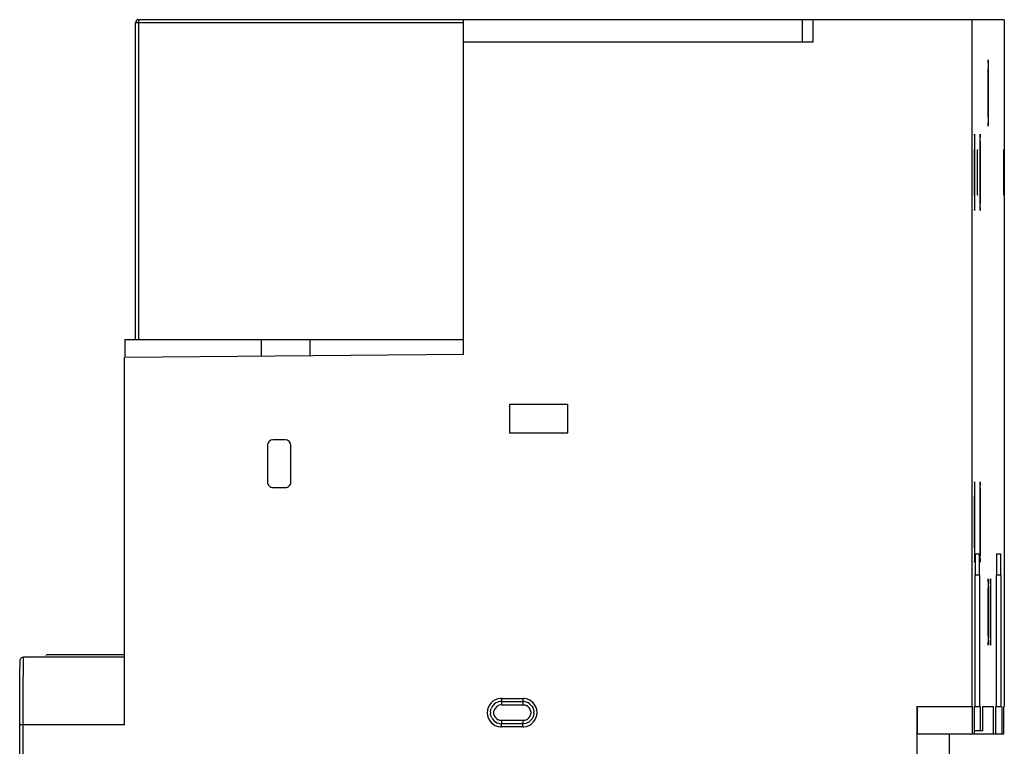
# Model space of a CAD drawing. Header units: millimetres. Extents: x 24 to 121, y 17 to 185.
# Tile 2 of 2: x 28 to 121, y 116 to 185. Entities that reach past the tile are written whole.
import ezdxf

# ---------------------------------------------------------------- set-up
doc = ezdxf.new("R2010")
doc.units = ezdxf.units.MM
doc.header["$LTSCALE"] = 13.135946
doc.layers.get('0').update_dxf_attribs({"linetype": 'CONTINUOUS'})

msp = doc.modelspace()

# ---------------------------------------------------------------- linework, layer by layer
at = {"color": 7}
for p, q in [((38.604, 154.672), (38.604, 184.568)), ((69.583, 184.568), (38.604, 184.568)), ((38.902, 184.568), (38.902, 154.672)), ((120.627, 184.868), (38.904, 184.868)), ((69.583, 182.749), (69.583, 184.868)), ((101.585, 182.749), (101.585, 184.868)), ((102.559, 184.868), (102.559, 182.749)), ((117.557, 184.868), (117.557, 120.037)), ((120.622, 184.868), (120.622, 120.037)), ((69.563, 153.251), (69.563, 182.749)), ((102.559, 182.749), (69.563, 182.749)), ((37.586, 154.672), (37.586, 152.972)), ((37.586, 154.672), (69.582, 154.672)), ((50.484, 153.084), (50.484, 154.672)), ((55.084, 153.124), (55.084, 154.672)), ((69.563, 153.251), (37.566, 152.972)), ((37.566, 118.292), (37.566, 152.972)), ((73.913, 148.549), (73.913, 145.849)), ((79.412, 148.549), (73.913, 148.549)), ((79.412, 145.849), (79.412, 148.549)), ((52.766, 145.199), (51.566, 145.199)), ((73.913, 145.849), (79.412, 145.849)), ((51.066, 144.699), (51.066, 141.199)), ((53.265, 141.199), (53.265, 144.699)), ((51.566, 140.699), (52.766, 140.699)), ((117.887, 134.437), (118.281, 134.437)), ((119.902, 134.437), (120.297, 134.437)), ((118.298, 132.437), (117.869, 132.437)), ((117.869, 120.037), (117.869, 132.437)), ((118.298, 132.437), (118.298, 120.037)), ((120.314, 132.437), (119.885, 132.437)), ((119.885, 120.037), (119.885, 132.437)), ((120.314, 132.437), (120.314, 120.037)), ((37.566, 124.692), (28.023, 124.692)), ((30.342, 124.944), (37.566, 124.944)), ((73.16, 120.799), (73.166, 120.499)), ((73.16, 120.799), (75.16, 120.799)), ((73.166, 120.499), (75.165, 120.499)), ((73.178, 120.199), (75.177, 120.199)), ((75.16, 120.799), (75.165, 120.499)), ((112.358, 120.037), (117.557, 120.037)), ((112.358, 120.037), (112.358, 83.862)), ((112.404, 120.037), (112.404, 117.449)), ((117.604, 120.037), (117.604, 117.449)), ((117.804, 120.037), (118.298, 120.037)), ((117.804, 117.449), (117.804, 120.037)), ((118.363, 120.037), (118.363, 117.749)), ((118.607, 120.037), (119.576, 120.037)), ((118.607, 117.749), (118.607, 120.037)), ((119.576, 120.037), (119.576, 117.449)), ((119.82, 120.037), (120.314, 120.037)), ((119.82, 117.449), (119.82, 120.037)), ((120.379, 120.037), (120.379, 117.449)), ((120.579, 120.037), (120.625, 120.037)), ((120.579, 117.449), (120.579, 120.037)), ((27.67, 86.606), (27.67, 118.293)), ((37.566, 118.292), (27.67, 118.292)), ((27.965, 118.292), (27.965, 86.606)), ((73.16, 118.099), (73.166, 118.399)), ((75.16, 118.099), (73.16, 118.099)), ((75.165, 118.399), (73.166, 118.399)), ((75.177, 118.699), (73.178, 118.699)), ((75.16, 118.099), (75.165, 118.399)), ((112.404, 117.449), (120.579, 117.449)), ((115.427, 117.449), (115.427, 87.649)), ((117.804, 117.749), (118.607, 117.749))]:
    msp.add_line(p, q, dxfattribs=at)
for centre, radius, start, end in [((38.904, 184.568), 0.3, 89.98332, 180.01886), ((264.263, 132.61), 146.394, 179.48107, 180.06785), ((266.279, 132.61), 146.394, 179.48107, 180.06785), ((73.161, 119.449), 1.35, 94.4558, 265.78028), ((73.165, 119.45), 1.049, 89.98503, 155.69692), ((73.178, 119.449), 0.75, 90.01216, 167.34755), ((73.16, 119.468), 1.331, 90.00795, 94.51444), ((75.16, 119.466), 1.333, 85.04813, 89.98633), ((75.165, 119.448), 1.051, 55.20268, 89.97038), ((75.16, 119.45), 1.349, 274.83345, 85.13719), ((75.177, 119.449), 0.75, 12.65367, 63.78132), ((73.153, 119.449), 1.037, 175.40896, 184.59059), ((73.165, 119.448), 1.049, 204.30121, 270.01106), ((73.178, 119.449), 0.75, 192.65426, 243.78151), ((75.177, 119.449), 0.75, 296.21756, 347.34521), ((75.183, 119.449), 1.032, 357.35415, 2.64559), ((73.16, 119.43), 1.331, 265.72091, 269.98916), ((75.16, 119.431), 1.332, 270.00968, 274.91951), ((75.165, 119.45), 1.051, 270.02657, 304.79742)]:
    msp.add_arc(centre, radius, start, end, dxfattribs=at)
for centre, start_param, end_param in [((51.566, 144.699), 0, 1.570796), ((52.766, 144.699), -1.570796, 0), ((51.566, 141.199), 1.570796, 3.141593), ((52.766, 141.199), -3.141593, -1.570796)]:
    msp.add_ellipse(centre, major_axis=(0, 0.5), ratio=0.999886, start_param=start_param, end_param=end_param, dxfattribs=at)
for points, knots in [([(38.904, 184.868), (38.902, 184.868), (38.905, 184.861), (38.903, 184.855), (38.903, 184.839), (38.903, 184.815), (38.902, 184.777), (38.902, 184.733), (38.902, 184.662), (38.902, 184.606), (38.902, 184.568)], [0, 0, 0, 0, 0.019495, 0.043393, 0.076384, 0.168582, 0.292884, 0.444387, 0.617861, 1, 1, 1, 1]), ([(119.106, 181.075), (119.105, 181.075), (119.105, 181.068), (119.103, 181.059), (119.102, 181.039), (119.101, 181.013), (119.1, 180.979), (119.098, 180.92), (119.096, 180.828), (119.093, 180.697), (119.091, 180.54), (119.089, 180.358), (119.086, 180.071), (119.083, 179.664), (119.081, 179.13), (119.08, 178.551), (119.079, 178.152), (119.079, 177.949)], [0, 0, 0, 0, 0.001272, 0.004891, 0.010897, 0.019296, 0.030068, 0.043176, 0.076239, 0.118169, 0.16863, 0.227106, 0.292982, 0.444425, 0.6173, 0.805189, 1, 1, 1, 1]), ([(119.134, 177.949), (119.134, 178.152), (119.133, 178.551), (119.132, 179.13), (119.129, 179.664), (119.127, 180.071), (119.124, 180.358), (119.122, 180.54), (119.12, 180.697), (119.117, 180.828), (119.115, 180.92), (119.113, 180.979), (119.112, 181.013), (119.11, 181.039), (119.11, 181.059), (119.108, 181.068), (119.108, 181.075), (119.106, 181.075)], [0, 0, 0, 0, 0.194818, 0.382701, 0.555565, 0.707001, 0.772881, 0.831359, 0.881817, 0.923751, 0.956821, 0.969931, 0.980703, 0.9891, 0.995106, 0.998727, 1, 1, 1, 1]), ([(119.079, 177.949), (119.079, 177.746), (119.08, 177.347), (119.081, 176.768), (119.083, 176.235), (119.086, 175.828), (119.089, 175.541), (119.091, 175.358), (119.093, 175.201), (119.096, 175.07), (119.098, 174.979), (119.1, 174.919), (119.101, 174.885), (119.102, 174.86), (119.103, 174.84), (119.105, 174.831), (119.105, 174.823), (119.106, 174.823)], [0, 0, 0, 0, 0.194818, 0.382701, 0.555565, 0.707001, 0.772881, 0.831359, 0.881817, 0.923751, 0.956821, 0.969931, 0.980703, 0.9891, 0.995106, 0.998727, 1, 1, 1, 1]), ([(119.106, 174.823), (119.108, 174.823), (119.108, 174.831), (119.11, 174.84), (119.11, 174.86), (119.112, 174.885), (119.113, 174.919), (119.115, 174.979), (119.117, 175.07), (119.12, 175.201), (119.122, 175.358), (119.124, 175.54), (119.127, 175.828), (119.129, 176.235), (119.132, 176.768), (119.133, 177.347), (119.134, 177.746), (119.134, 177.949)], [0, 0, 0, 0, 0.001272, 0.004891, 0.010897, 0.019296, 0.030068, 0.043176, 0.076239, 0.118169, 0.16863, 0.227106, 0.292982, 0.444425, 0.6173, 0.805189, 1, 1, 1, 1]), ([(117.822, 174.049), (117.82, 174.049), (117.821, 174.04), (117.818, 174.03), (117.817, 174.007), (117.816, 173.977), (117.814, 173.938), (117.812, 173.87), (117.81, 173.764), (117.807, 173.614), (117.804, 173.433), (117.802, 173.223), (117.799, 172.892), (117.795, 172.424), (117.793, 171.809), (117.791, 171.142), (117.79, 170.683), (117.79, 170.449)], [0, 0, 0, 0, 0.001286, 0.004932, 0.010958, 0.019353, 0.0301, 0.043183, 0.076252, 0.118208, 0.168631, 0.227089, 0.292996, 0.444456, 0.617298, 0.805101, 1, 1, 1, 1]), ([(117.853, 170.449), (117.853, 170.683), (117.853, 171.142), (117.851, 171.809), (117.848, 172.424), (117.845, 172.892), (117.842, 173.223), (117.84, 173.433), (117.837, 173.614), (117.834, 173.764), (117.832, 173.87), (117.83, 173.938), (117.828, 173.977), (117.827, 174.007), (117.826, 174.03), (117.823, 174.04), (117.823, 174.049), (117.822, 174.049)], [0, 0, 0, 0, 0.194908, 0.382699, 0.55553, 0.706996, 0.772909, 0.831368, 0.881793, 0.92375, 0.956815, 0.969897, 0.980645, 0.989043, 0.995071, 0.998717, 1, 1, 1, 1]), ([(118.346, 174.049), (118.344, 174.049), (118.344, 174.04), (118.342, 174.03), (118.341, 174.007), (118.339, 173.977), (118.338, 173.938), (118.336, 173.87), (118.333, 173.764), (118.33, 173.614), (118.328, 173.433), (118.325, 173.223), (118.322, 172.892), (118.319, 172.424), (118.316, 171.809), (118.314, 171.142), (118.314, 170.683), (118.314, 170.449)], [0, 0, 0, 0, 0.001286, 0.004933, 0.010961, 0.019357, 0.030106, 0.043189, 0.076259, 0.118218, 0.168644, 0.227101, 0.293008, 0.444467, 0.617304, 0.8051, 1, 1, 1, 1]), ([(118.377, 170.449), (118.377, 170.683), (118.377, 171.142), (118.375, 171.809), (118.372, 172.424), (118.369, 172.892), (118.366, 173.223), (118.363, 173.433), (118.361, 173.614), (118.358, 173.764), (118.355, 173.87), (118.353, 173.938), (118.352, 173.977), (118.35, 174.007), (118.349, 174.03), (118.347, 174.04), (118.347, 174.049), (118.346, 174.049)], [0, 0, 0, 0, 0.194905, 0.382696, 0.555524, 0.706981, 0.772889, 0.831344, 0.881773, 0.923736, 0.956807, 0.96989, 0.98064, 0.989039, 0.995069, 0.998716, 1, 1, 1, 1]), ([(118.084, 172.599), (118.083, 172.599), (118.083, 172.594), (118.081, 172.588), (118.081, 172.574), (118.079, 172.547), (118.078, 172.5), (118.076, 172.429), (118.075, 172.339), (118.073, 172.231), (118.072, 172.106), (118.07, 171.908), (118.068, 171.629), (118.066, 171.261), (118.065, 170.863), (118.065, 170.589), (118.065, 170.449)], [0, 0, 0, 0, 0.00129, 0.004947, 0.010986, 0.019391, 0.043215, 0.076247, 0.118242, 0.168717, 0.227136, 0.292965, 0.444404, 0.617347, 0.805339, 1, 1, 1, 1]), ([(120.562, 172.599), (120.561, 172.599), (120.561, 172.594), (120.56, 172.588), (120.559, 172.574), (120.558, 172.547), (120.556, 172.5), (120.555, 172.429), (120.553, 172.339), (120.551, 172.231), (120.55, 172.106), (120.548, 171.908), (120.546, 171.629), (120.545, 171.261), (120.544, 170.863), (120.543, 170.589), (120.543, 170.449)], [0, 0, 0, 0, 0.00129, 0.004947, 0.010986, 0.019391, 0.043215, 0.076247, 0.118242, 0.168717, 0.227136, 0.292965, 0.444404, 0.617347, 0.805339, 1, 1, 1, 1]), ([(117.79, 170.449), (117.79, 170.215), (117.791, 169.756), (117.793, 169.089), (117.795, 168.475), (117.799, 168.006), (117.802, 167.675), (117.804, 167.466), (117.807, 167.285), (117.81, 167.134), (117.812, 167.028), (117.814, 166.96), (117.816, 166.921), (117.817, 166.892), (117.818, 166.868), (117.821, 166.858), (117.82, 166.849), (117.822, 166.849)], [0, 0, 0, 0, 0.194907, 0.382696, 0.555522, 0.706978, 0.772886, 0.83134, 0.88177, 0.923735, 0.956805, 0.969889, 0.980639, 0.989039, 0.995069, 0.998717, 1, 1, 1, 1]), ([(117.822, 166.849), (117.823, 166.849), (117.823, 166.858), (117.826, 166.868), (117.827, 166.892), (117.828, 166.921), (117.83, 166.96), (117.832, 167.028), (117.834, 167.134), (117.837, 167.285), (117.84, 167.466), (117.842, 167.675), (117.845, 168.006), (117.848, 168.475), (117.851, 169.089), (117.853, 169.756), (117.853, 170.215), (117.853, 170.449)], [0, 0, 0, 0, 0.001286, 0.004933, 0.010961, 0.019356, 0.030104, 0.043188, 0.07626, 0.118219, 0.168648, 0.227115, 0.293034, 0.444507, 0.61734, 0.805113, 1, 1, 1, 1]), ([(118.065, 170.449), (118.065, 170.31), (118.065, 170.035), (118.066, 169.637), (118.068, 169.27), (118.07, 168.99), (118.072, 168.793), (118.073, 168.667), (118.075, 168.559), (118.076, 168.469), (118.078, 168.399), (118.079, 168.351), (118.081, 168.325), (118.081, 168.311), (118.083, 168.305), (118.083, 168.299), (118.084, 168.299)], [0, 0, 0, 0, 0.19467, 0.382656, 0.555584, 0.707014, 0.772843, 0.831269, 0.88175, 0.923744, 0.956775, 0.980605, 0.989014, 0.995055, 0.998712, 1, 1, 1, 1]), ([(118.314, 170.449), (118.314, 170.215), (118.314, 169.756), (118.316, 169.089), (118.319, 168.475), (118.322, 168.006), (118.325, 167.675), (118.328, 167.466), (118.33, 167.285), (118.333, 167.134), (118.336, 167.028), (118.338, 166.96), (118.339, 166.921), (118.341, 166.892), (118.342, 166.868), (118.344, 166.858), (118.344, 166.849), (118.346, 166.849)], [0, 0, 0, 0, 0.194905, 0.382696, 0.555524, 0.706981, 0.772889, 0.831344, 0.881773, 0.923736, 0.956807, 0.96989, 0.98064, 0.989039, 0.995069, 0.998716, 1, 1, 1, 1]), ([(118.346, 166.849), (118.347, 166.849), (118.347, 166.858), (118.349, 166.868), (118.35, 166.892), (118.352, 166.921), (118.353, 166.96), (118.355, 167.028), (118.358, 167.134), (118.361, 167.285), (118.363, 167.466), (118.366, 167.675), (118.369, 168.006), (118.372, 168.475), (118.375, 169.089), (118.377, 169.756), (118.377, 170.215), (118.377, 170.449)], [0, 0, 0, 0, 0.001286, 0.004933, 0.010961, 0.019357, 0.030106, 0.043189, 0.076259, 0.118218, 0.168644, 0.227101, 0.293008, 0.444467, 0.617304, 0.8051, 1, 1, 1, 1]), ([(120.543, 170.449), (120.543, 170.31), (120.544, 170.035), (120.545, 169.637), (120.546, 169.27), (120.548, 168.99), (120.55, 168.793), (120.551, 168.667), (120.553, 168.559), (120.555, 168.469), (120.556, 168.399), (120.558, 168.351), (120.559, 168.325), (120.56, 168.311), (120.561, 168.305), (120.561, 168.299), (120.562, 168.299)], [0, 0, 0, 0, 0.19467, 0.382656, 0.555584, 0.707014, 0.772843, 0.831269, 0.88175, 0.923744, 0.956775, 0.980605, 0.989014, 0.995055, 0.998712, 1, 1, 1, 1]), ([(117.822, 141.232), (117.82, 141.232), (117.82, 141.223), (117.818, 141.212), (117.817, 141.188), (117.815, 141.157), (117.814, 141.116), (117.811, 141.044), (117.809, 140.933), (117.806, 140.775), (117.803, 140.585), (117.801, 140.364), (117.797, 140.016), (117.794, 139.524), (117.791, 138.878), (117.789, 138.178), (117.789, 137.695), (117.789, 137.449)], [0, 0, 0, 0, 0.001286, 0.004933, 0.010961, 0.019357, 0.030106, 0.043189, 0.076259, 0.118218, 0.168644, 0.227101, 0.293008, 0.444467, 0.617304, 0.8051, 1, 1, 1, 1]), ([(117.855, 137.449), (117.855, 137.695), (117.855, 138.178), (117.853, 138.878), (117.85, 139.524), (117.846, 140.016), (117.843, 140.364), (117.84, 140.585), (117.838, 140.775), (117.835, 140.933), (117.832, 141.044), (117.83, 141.116), (117.829, 141.157), (117.827, 141.188), (117.826, 141.212), (117.823, 141.223), (117.824, 141.232), (117.822, 141.232)], [0, 0, 0, 0, 0.194905, 0.382696, 0.555524, 0.706981, 0.772889, 0.831344, 0.881773, 0.923736, 0.956807, 0.96989, 0.98064, 0.989039, 0.995069, 0.998716, 1, 1, 1, 1]), ([(118.346, 141.232), (118.344, 141.232), (118.344, 141.223), (118.341, 141.212), (118.341, 141.188), (118.339, 141.157), (118.337, 141.116), (118.335, 141.044), (118.333, 140.933), (118.33, 140.775), (118.327, 140.585), (118.324, 140.364), (118.321, 140.016), (118.318, 139.524), (118.315, 138.878), (118.313, 138.178), (118.312, 137.695), (118.312, 137.449)], [0, 0, 0, 0, 0.001286, 0.004933, 0.010961, 0.019357, 0.030106, 0.043189, 0.076259, 0.118218, 0.168644, 0.227101, 0.293008, 0.444467, 0.617304, 0.8051, 1, 1, 1, 1]), ([(118.379, 137.449), (118.379, 137.695), (118.378, 138.178), (118.376, 138.878), (118.373, 139.524), (118.37, 140.016), (118.367, 140.364), (118.364, 140.585), (118.361, 140.775), (118.358, 140.933), (118.356, 141.044), (118.354, 141.116), (118.352, 141.157), (118.35, 141.188), (118.35, 141.212), (118.347, 141.223), (118.347, 141.232), (118.346, 141.232)], [0, 0, 0, 0, 0.194905, 0.382696, 0.555524, 0.706981, 0.772889, 0.831344, 0.881773, 0.923736, 0.956807, 0.96989, 0.98064, 0.989039, 0.995069, 0.998716, 1, 1, 1, 1]), ([(117.789, 137.449), (117.789, 137.203), (117.789, 136.721), (117.791, 136.02), (117.794, 135.374), (117.797, 134.882), (117.801, 134.534), (117.803, 134.314), (117.806, 134.123), (117.809, 133.965), (117.811, 133.854), (117.814, 133.782), (117.815, 133.742), (117.817, 133.711), (117.818, 133.686), (117.82, 133.675), (117.82, 133.666), (117.822, 133.666)], [0, 0, 0, 0, 0.194905, 0.382696, 0.555524, 0.706981, 0.772889, 0.831344, 0.881773, 0.923736, 0.956807, 0.96989, 0.98064, 0.989039, 0.995069, 0.998716, 1, 1, 1, 1]), ([(117.822, 133.666), (117.824, 133.666), (117.823, 133.675), (117.826, 133.686), (117.827, 133.711), (117.829, 133.742), (117.83, 133.782), (117.832, 133.854), (117.835, 133.965), (117.838, 134.123), (117.84, 134.314), (117.843, 134.534), (117.846, 134.882), (117.85, 135.374), (117.853, 136.02), (117.855, 136.721), (117.855, 137.203), (117.855, 137.449)], [0, 0, 0, 0, 0.001286, 0.004933, 0.010961, 0.019357, 0.030106, 0.043189, 0.076259, 0.118218, 0.168644, 0.227101, 0.293008, 0.444467, 0.617304, 0.8051, 1, 1, 1, 1]), ([(118.312, 137.449), (118.312, 137.141), (118.314, 136.087), (118.317, 135.034), (118.327, 134.289)], [0, 0, 0, 0, 0.292821, 1, 1, 1, 1]), ([(118.364, 134.285), (118.366, 134.486), (118.376, 135.541), (118.379, 136.596), (118.379, 137.449)], [0, 0, 0, 0, 0.191176, 1, 1, 1, 1]), ([(117.887, 134.437), (117.886, 134.437), (117.886, 134.432), (117.885, 134.427), (117.884, 134.417), (117.883, 134.395), (117.882, 134.358), (117.88, 134.302), (117.879, 134.231), (117.877, 134.107), (117.876, 134.007), (117.875, 133.936)], [0, 0, 0, 0, 0.004384, 0.016732, 0.037145, 0.065598, 0.146456, 0.258733, 0.401514, 0.573796, 1, 1, 1, 1]), ([(118.292, 133.936), (118.292, 134.007), (118.291, 134.107), (118.289, 134.231), (118.287, 134.302), (118.286, 134.358), (118.285, 134.395), (118.283, 134.417), (118.283, 134.427), (118.282, 134.432), (118.282, 134.437), (118.281, 134.437)], [0, 0, 0, 0, 0.426213, 0.5985, 0.741282, 0.853558, 0.934411, 0.962861, 0.983271, 0.995616, 1, 1, 1, 1]), ([(118.298, 132.437), (118.298, 132.577), (118.298, 133.077), (118.296, 133.576), (118.292, 133.936)], [0, 0, 0, 0, 0.280433, 1, 1, 1, 1]), ([(118.327, 134.289), (118.328, 134.241), (118.329, 134.152), (118.331, 134.027), (118.334, 133.92), (118.336, 133.831), (118.338, 133.762), (118.34, 133.717), (118.342, 133.69), (118.343, 133.677), (118.344, 133.671), (118.345, 133.666), (118.346, 133.666)], [0, 0, 0, 0, 0.228965, 0.429988, 0.602009, 0.743973, 0.855096, 0.934982, 0.963101, 0.983288, 0.995529, 1, 1, 1, 1]), ([(118.346, 133.666), (118.346, 133.666), (118.347, 133.671), (118.348, 133.677), (118.349, 133.69), (118.351, 133.716), (118.353, 133.762), (118.355, 133.83), (118.357, 133.918), (118.36, 134.024), (118.362, 134.149), (118.363, 134.238), (118.364, 134.285)], [0, 0, 0, 0, 0.004482, 0.016724, 0.036905, 0.065014, 0.144875, 0.255986, 0.397955, 0.569971, 0.770999, 1, 1, 1, 1]), ([(119.902, 134.437), (119.902, 134.437), (119.902, 134.432), (119.9, 134.427), (119.9, 134.417), (119.899, 134.395), (119.898, 134.358), (119.896, 134.302), (119.895, 134.231), (119.893, 134.107), (119.892, 134.007), (119.891, 133.936)], [0, 0, 0, 0, 0.004384, 0.016732, 0.037145, 0.065598, 0.146456, 0.258733, 0.401514, 0.573796, 1, 1, 1, 1]), ([(120.308, 133.936), (120.307, 134.007), (120.306, 134.107), (120.304, 134.231), (120.303, 134.302), (120.302, 134.358), (120.3, 134.395), (120.299, 134.417), (120.299, 134.427), (120.297, 134.432), (120.297, 134.437), (120.297, 134.437)], [0, 0, 0, 0, 0.426213, 0.5985, 0.741282, 0.853558, 0.934411, 0.962861, 0.983271, 0.995616, 1, 1, 1, 1]), ([(120.314, 132.437), (120.314, 132.577), (120.314, 133.077), (120.312, 133.576), (120.308, 133.936)], [0, 0, 0, 0, 0.280433, 1, 1, 1, 1]), ([(119.106, 132.075), (119.105, 132.075), (119.105, 132.068), (119.103, 132.059), (119.102, 132.039), (119.101, 132.013), (119.1, 131.979), (119.098, 131.92), (119.096, 131.828), (119.093, 131.697), (119.091, 131.54), (119.089, 131.358), (119.086, 131.071), (119.083, 130.664), (119.081, 130.13), (119.08, 129.551), (119.079, 129.152), (119.079, 128.949)], [0, 0, 0, 0, 0.001272, 0.004891, 0.010897, 0.019296, 0.030068, 0.043176, 0.076239, 0.118169, 0.16863, 0.227106, 0.292982, 0.444425, 0.6173, 0.805189, 1, 1, 1, 1]), ([(119.134, 128.949), (119.134, 129.152), (119.133, 129.551), (119.132, 130.13), (119.129, 130.664), (119.127, 131.071), (119.124, 131.358), (119.122, 131.54), (119.12, 131.697), (119.117, 131.828), (119.115, 131.92), (119.113, 131.979), (119.112, 132.013), (119.11, 132.039), (119.11, 132.059), (119.108, 132.068), (119.108, 132.075), (119.106, 132.075)], [0, 0, 0, 0, 0.194818, 0.382701, 0.555565, 0.707001, 0.772881, 0.831359, 0.881817, 0.923751, 0.956821, 0.969931, 0.980703, 0.9891, 0.995106, 0.998727, 1, 1, 1, 1]), ([(119.325, 132.075), (119.323, 132.075), (119.323, 132.068), (119.321, 132.059), (119.321, 132.039), (119.319, 132.013), (119.318, 131.979), (119.316, 131.92), (119.314, 131.828), (119.312, 131.697), (119.309, 131.54), (119.307, 131.358), (119.304, 131.071), (119.302, 130.664), (119.299, 130.13), (119.298, 129.551), (119.297, 129.152), (119.297, 128.949)], [0, 0, 0, 0, 0.001272, 0.004891, 0.010897, 0.019296, 0.030068, 0.043176, 0.076239, 0.118169, 0.16863, 0.227106, 0.292982, 0.444425, 0.6173, 0.805189, 1, 1, 1, 1]), ([(119.352, 128.949), (119.352, 129.152), (119.352, 129.551), (119.35, 130.13), (119.348, 130.664), (119.345, 131.071), (119.342, 131.358), (119.34, 131.54), (119.338, 131.697), (119.335, 131.828), (119.333, 131.92), (119.331, 131.979), (119.33, 132.013), (119.329, 132.039), (119.328, 132.059), (119.326, 132.068), (119.326, 132.075), (119.325, 132.075)], [0, 0, 0, 0, 0.194818, 0.382701, 0.555565, 0.707001, 0.772881, 0.831359, 0.881817, 0.923751, 0.956821, 0.969931, 0.980703, 0.9891, 0.995106, 0.998727, 1, 1, 1, 1]), ([(119.079, 128.949), (119.079, 128.746), (119.08, 128.347), (119.081, 127.768), (119.083, 127.235), (119.086, 126.828), (119.089, 126.541), (119.091, 126.358), (119.093, 126.201), (119.096, 126.07), (119.098, 125.979), (119.1, 125.919), (119.101, 125.885), (119.102, 125.86), (119.103, 125.84), (119.105, 125.831), (119.105, 125.823), (119.106, 125.823)], [0, 0, 0, 0, 0.194818, 0.382701, 0.555565, 0.707001, 0.772881, 0.831359, 0.881817, 0.923751, 0.956821, 0.969931, 0.980703, 0.9891, 0.995106, 0.998727, 1, 1, 1, 1]), ([(119.106, 125.823), (119.108, 125.823), (119.108, 125.831), (119.11, 125.84), (119.11, 125.86), (119.112, 125.885), (119.113, 125.919), (119.115, 125.979), (119.117, 126.07), (119.12, 126.201), (119.122, 126.358), (119.124, 126.54), (119.127, 126.828), (119.129, 127.235), (119.132, 127.768), (119.133, 128.347), (119.134, 128.746), (119.134, 128.949)], [0, 0, 0, 0, 0.001272, 0.004891, 0.010897, 0.019296, 0.030068, 0.043176, 0.076239, 0.118169, 0.16863, 0.227106, 0.292982, 0.444425, 0.6173, 0.805189, 1, 1, 1, 1]), ([(119.297, 128.949), (119.297, 128.746), (119.298, 128.347), (119.299, 127.768), (119.302, 127.235), (119.304, 126.828), (119.307, 126.541), (119.309, 126.358), (119.312, 126.201), (119.314, 126.07), (119.316, 125.979), (119.318, 125.919), (119.319, 125.885), (119.321, 125.86), (119.321, 125.84), (119.323, 125.831), (119.323, 125.823), (119.325, 125.823)], [0, 0, 0, 0, 0.194818, 0.382701, 0.555565, 0.707001, 0.772881, 0.831359, 0.881817, 0.923751, 0.956821, 0.969931, 0.980703, 0.9891, 0.995106, 0.998727, 1, 1, 1, 1]), ([(119.325, 125.823), (119.326, 125.823), (119.326, 125.831), (119.328, 125.84), (119.329, 125.86), (119.33, 125.885), (119.331, 125.919), (119.333, 125.979), (119.335, 126.07), (119.338, 126.201), (119.34, 126.358), (119.342, 126.54), (119.345, 126.828), (119.348, 127.235), (119.35, 127.768), (119.352, 128.347), (119.352, 128.746), (119.352, 128.949)], [0, 0, 0, 0, 0.001272, 0.004891, 0.010897, 0.019296, 0.030068, 0.043176, 0.076239, 0.118169, 0.16863, 0.227106, 0.292982, 0.444425, 0.6173, 0.805189, 1, 1, 1, 1]), ([(27.67, 118.292), (27.67, 118.701), (27.671, 119.501), (27.674, 120.66), (27.679, 121.722), (27.685, 122.527), (27.69, 123.092), (27.695, 123.445), (27.699, 123.745), (27.704, 123.991), (27.709, 124.181), (27.714, 124.305), (27.718, 124.381), (27.726, 124.458), (27.764, 124.564), (27.873, 124.667), (27.973, 124.692), (28.023, 124.692)], [0, 0, 0, 0, 0.186502, 0.36536, 0.529348, 0.671829, 0.733173, 0.787079, 0.833022, 0.870579, 0.899478, 0.919803, 0.927171, 0.934219, 0.955046, 0.976953, 1, 1, 1, 1]), ([(28.023, 124.692), (28.021, 124.692), (28.021, 124.677), (28.016, 124.658), (28.015, 124.617), (28.011, 124.565), (28.009, 124.496), (28.005, 124.374), (28, 124.186), (27.995, 123.919), (27.99, 123.597), (27.986, 123.224), (27.982, 122.803), (27.978, 122.339), (27.973, 121.647), (27.969, 120.71), (27.966, 119.525), (27.965, 118.709), (27.965, 118.292)], [0, 0, 0, 0, 0.00129, 0.004935, 0.010961, 0.019359, 0.030114, 0.043212, 0.076288, 0.118236, 0.168685, 0.227139, 0.293026, 0.36574, 0.444549, 0.617364, 0.80501, 1, 1, 1, 1]), ([(30.127, 124.853), (30.168, 124.895), (30.243, 124.936), (30.322, 124.944), (30.342, 124.944)], [0, 0, 0, 0, 0.74529, 1, 1, 1, 1]), ([(30.342, 124.944), (30.341, 124.944), (30.34, 124.934), (30.338, 124.923), (30.336, 124.897), (30.335, 124.879), (30.334, 124.868)], [0, 0, 0, 0, 0.067776, 0.255958, 0.566765, 1, 1, 1, 1]), ([(73.178, 120.199), (73.178, 120.237), (73.178, 120.293), (73.177, 120.364), (73.176, 120.409), (73.175, 120.445), (73.176, 120.474), (73.172, 120.487), (73.174, 120.499), (73.172, 120.499)], [0, 0, 0, 0, 0.382, 0.555416, 0.706876, 0.831153, 0.923354, 0.980292, 1, 1, 1, 1]), ([(75.172, 120.499), (75.174, 120.499), (75.172, 120.487), (75.175, 120.474), (75.175, 120.445), (75.176, 120.409), (75.176, 120.364), (75.177, 120.293), (75.177, 120.237), (75.177, 120.199)], [0, 0, 0, 0, 0.019708, 0.076645, 0.168847, 0.293124, 0.444583, 0.618, 1, 1, 1, 1]), ([(73.172, 118.399), (73.174, 118.399), (73.172, 118.411), (73.176, 118.424), (73.175, 118.454), (73.176, 118.49), (73.177, 118.535), (73.178, 118.605), (73.178, 118.661), (73.178, 118.699)], [0, 0, 0, 0, 0.019708, 0.076646, 0.168847, 0.293124, 0.444584, 0.618, 1, 1, 1, 1]), ([(75.177, 118.699), (75.177, 118.661), (75.177, 118.605), (75.176, 118.535), (75.176, 118.49), (75.175, 118.454), (75.175, 118.424), (75.172, 118.411), (75.174, 118.399), (75.172, 118.399)], [0, 0, 0, 0, 0.382, 0.555417, 0.706876, 0.831154, 0.923355, 0.980293, 1, 1, 1, 1])]:
    msp.add_open_spline(points, degree=3, knots=knots, dxfattribs=at)
for points in [[(75.177, 120.199), (75.291, 120.199), (75.407, 120.172), (75.509, 120.122)], [(75.764, 120.311), (75.906, 120.213), (76.026, 120.074), (76.104, 119.92)], [(76.104, 119.92), (76.169, 119.789), (76.207, 119.642), (76.214, 119.497)], [(72.119, 119.532), (72.129, 119.652), (72.159, 119.772), (72.209, 119.881)], [(72.209, 119.017), (72.159, 119.127), (72.129, 119.247), (72.119, 119.366)], [(72.446, 119.285), (72.422, 119.392), (72.422, 119.507), (72.446, 119.614)], [(75.909, 119.614), (75.933, 119.507), (75.933, 119.392), (75.909, 119.285)], [(76.214, 119.402), (76.207, 119.256), (76.169, 119.109), (76.104, 118.979)], [(73.178, 118.699), (73.064, 118.699), (72.948, 118.726), (72.847, 118.776)], [(75.508, 118.776), (75.407, 118.726), (75.291, 118.699), (75.177, 118.699)], [(76.104, 118.979), (76.026, 118.824), (75.906, 118.686), (75.764, 118.587)]]:
    msp.add_open_spline(points, degree=3, dxfattribs=at)

doc.saveas('drawing.dxf')
